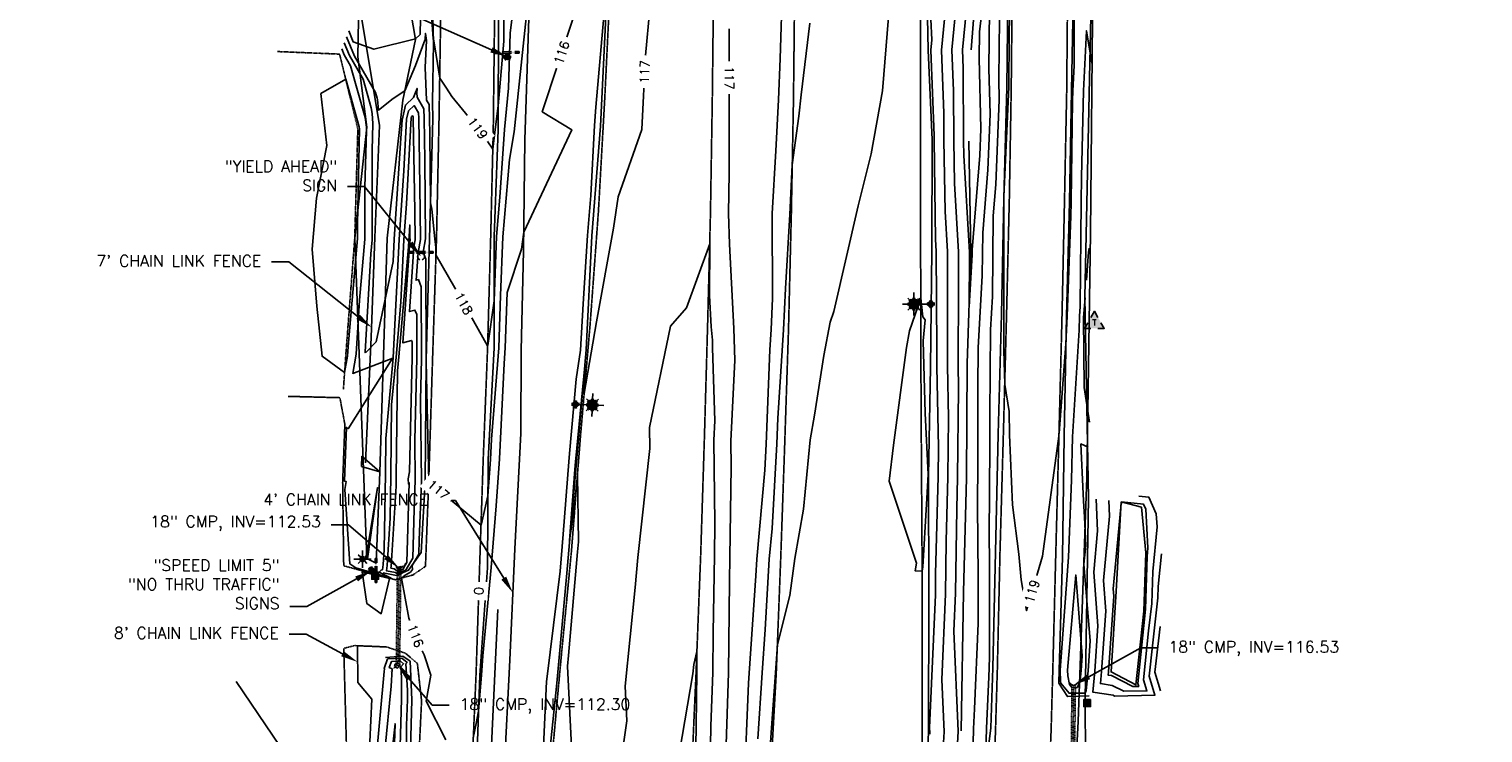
# Model space of a CAD drawing. Header units: feet. Extents: x 351431 to 355879, y 310968 to 329728.
# Tile 62 of 254: x 353296 to 353931, y 317238 to 317545. Entities that reach past the tile are written whole.
import ezdxf
from ezdxf.enums import TextEntityAlignment as Align

# ---------------------------------------------------------------- set-up
doc = ezdxf.new("R2010")
doc.units = ezdxf.units.FT
doc.header["$MEASUREMENT"] = 0
for name, pattern in [('D10', [0.15, 0.1, -0.05]), ('D25', [0.375, 0.25, -0.125]), ('HIDDEN2', [0.1875, 0.125, -0.0625])]:
    doc.linetypes.add(name, pattern=pattern)
for name, color, linetype in [('ELIF', 153, 'LINKFENCE'), ('ELIO-LANDSCAPE', 3, 'Continuous'), ('ELTCH-EG2', 253, 'Continuous'), ('ELTCN-EG2', 251, 'Continuous'), ('ELTT', 3, 'Continuous'), ('ELUDC', 153, 'D10'), ('ELUG', 153, 'EGASRT'), ('ELUTU', 153, 'UT'), ('ELYSP', 1, 'D25'), ('ELYSS', 2, 'Continuous'), ('ELYSU', 2, 'HIDDEN2'), ('ESFLP', 4, 'Continuous'), ('ESFS', 153, 'Continuous'), ('ESIP', 41, 'Continuous'), ('ESMask', 155, 'Continuous'), ('ESUD-CMP', 13, 'D10'), ('ESUT', 2, 'Continuous'), ('ETFS', 6, 'Continuous'), ('ETIF', 4, 'Continuous'), ('ETTC', 252, 'Continuous'), ('ETUD', 4, 'Continuous')]:
    doc.layers.add(name, color=color, linetype=linetype)
doc.styles.add('ANNO-TOPO', font='simplex.shx')
doc.styles.add('L60', font='simplex', dxfattribs={"height": 2.4})
doc.styles.add('L80', font='simplex', dxfattribs={"height": 4})
doc.styles.add('ROMANSM', font='romansm.shx')
doc.linetypes.add('EGASRT', pattern='A,0.15,-0.07,0.15,-0.04,["G",ROMANSM,S=0.08,R=0,X=-0.005,Y=-0.04],-0.12,0.15,-0.07,0.15,-0.04,[")",ROMANSM,S=0.08,R=0,X=-0.09,Y=-0.04],-0.075', length=1.015)
doc.linetypes.add('LINKFENCE', pattern='A,0.25,-0.08,0.25,-0.08,["X",ROMANSM,S=0.08,R=0,X=-0.004,Y=-0.04],-0.12', length=0.78)
doc.linetypes.add('UT', pattern='A,0.25,-0.07,0.07,-0.07,0.07,-0.07,0.25,-0.08,["UT",ROMANSM,S=0.08,R=0,X=-0.04,Y=-0.04],-0.15', length=1.08)

# ---------------------------------------------------------------- blocks, each defined once
blk = doc.blocks.new('ESUTPED')
for points in [[(-0.032, 0.044), (0, 0.1), (0.032, 0.044)], [(-0.032, -0.05), (-0.087, -0.05), (-0.058, -0.001)], [(0.058, -0.001), (0.087, -0.05), (0.032, -0.05)]]:
    blk.add_lwpolyline(points)
at = {"layer": 'ESMask'}
blk.add_solid([(-0.087, -0.05), (0, 0.1), (0.087, -0.05)], dxfattribs=at)
at = {"style": 'L60'}
blk.add_text('T', height=0.0528, dxfattribs=at).set_placement((0, 0), align=Align.MIDDLE)
blk = doc.blocks.new('ESILLITE')
at = {"layer": 'ESMask'}
h = blk.add_hatch(color=256, dxfattribs=at)
edge = h.paths.add_edge_path()
edge.add_arc((0, 0), 0.0225, 0, 360)
for p, q in [((-0.016, 0.016), (-0.037, 0.037)), ((0, 0.075), (0, 0.022)), ((0.016, 0.016), (0.038, 0.038)), ((-0.023, 0), (-0.075, 0)), ((-0.016, -0.016), (-0.037, -0.037)), ((0, -0.023), (0, -0.075)), ((0.016, -0.016), (0.037, -0.037)), ((0.022, 0), (0.075, 0))]:
    blk.add_line(p, q)
for start, end in [(145.5453, 169.4253), (100.655, 124.235), (55.8359, 79.345), (10.5782, 34.5257), (190.7354, 214.1926), (235.503, 259.345), (280.655, 304.414), (325.7245, 349.2682)]:
    blk.add_arc((0, 0), 0.0225, start, end)
blk = doc.blocks.new('ESUFMALUM')
for p, q in [((-0.053, -0.095), (-0.035, -0.112)), ((0, -0.03), (0, -0.098)), ((0.053, -0.095), (0.035, -0.112)), ((-0.1, -0.148), (-0.05, -0.148)), ((-0.035, -0.183), (-0.053, -0.201)), ((0, -0.198), (0, -0.248)), ((0.035, -0.183), (0.053, -0.201)), ((0.05, -0.148), (0.1, -0.148))]:
    blk.add_line(p, q)
for centre, radius, start, end in [((0, 0), 0.0295, 153.6503, 206.3497), ((0, 0), 0.0295, 63.6503, 116.3497), ((0, 0), 0.0295, 333.6503, 26.3497), ((0, -0.148), 0.05, 121.7041, 148.2959), ((0, 0), 0.0295, 243.6503, 296.3497), ((0, -0.148), 0.05, 76.7041, 103.2959), ((0, -0.148), 0.05, 31.7041, 58.2959), ((0, -0.148), 0.05, 166.7041, 193.2959), ((0, -0.148), 0.05, 211.7041, 238.2959), ((0, -0.148), 0.05, 256.7041, 283.2959), ((0, -0.148), 0.05, 301.7041, 328.2959), ((0, -0.148), 0.05, 346.7041, 13.2959)]:
    blk.add_arc(centre, radius, start, end)
at = {"layer": 'ESMask'}
for points, const_width in [([(-0.015, 0, 1), (0.015, 0, 1)], 0.0295), ([(-0.025, -0.148, 1), (0.025, -0.148, 1)], 0.05)]:
    blk.add_lwpolyline(points, format="xyb", close=True, dxfattribs=dict(at, const_width=const_width))
blk = doc.blocks.new('ESIPUBSIGN')
at = {"layer": 'ESMask'}
h = blk.add_hatch(color=256, dxfattribs=at)
edge = h.paths.add_edge_path()
edge.add_arc((0, 0), 0.03, 90, 450)
for p, q in [((-0.03, 0.105), (-0.045, 0.105)), ((-0.045, 0.105), (-0.045, 0.066)), ((-0.045, 0.038), (-0.045, -0.039)), ((-0.03, 0.105), (-0.03, 0.066)), ((-0.03, 0.038), (-0.03, -0.039)), ((-0.045, -0.067), (-0.045, -0.106)), ((-0.03, -0.106), (-0.045, -0.106)), ((-0.03, -0.067), (-0.03, -0.106))]:
    blk.add_line(p, q)
for start, end in [(144.2314, 216.3563), (17.9702, 107.0495), (253.5383, 340.7883)]:
    blk.add_arc((0, 0), 0.03, start, end)
blk.add_solid([(-0.045, -0.106), (-0.03, -0.106), (-0.045, 0.105), (-0.03, 0.105)], dxfattribs=at)
blk = doc.blocks.new('ESIPOST')
blk.add_lwpolyline([(0.03, 0.03), (0.03, -0.03), (-0.03, -0.03), (-0.03, 0.03), (0.03, 0.03)])
at = {"layer": 'ESMask'}
blk.add_solid([(-0.03, -0.03), (-0.03, 0.03), (0.03, -0.03), (0.03, 0.03)], dxfattribs=at)

msp = doc.modelspace()

# ---------------------------------------------------------------- linework, layer by layer
at = {"layer": 'ELIF', "flags": 128}
for points in [[(353538.05, 320226.65), (353540.03, 320178.1), (353542.33, 320123.38), (353544.23, 320073.21), (353547.25, 320018.58), (353549.82, 319963.48), (353553.95, 319909.53), (353556.52, 319858.74), (353557.14, 319826.8), (353562.01, 319755.61), (353563.89, 319732.33), (353567.3, 319679.23), (353569.37, 319641.09), (353572.98, 319597.73), (353574.96, 319571.19), (353579.51, 319518.35), (353581.36, 319457.61), (353587.19, 319398.55), (353591.23, 319343.76), (353595.36, 319291.08), (353601.26, 319233.72), (353604.86, 319181.17), (353610.03, 319123.11), (353613.7, 319085.28), (353618.13, 319031.33), (353621.62, 318974.29), (353626.91, 318925.05), (353631.84, 318873.25), (353637.31, 318815.92), (353641.51, 318761.29), (353646.36, 318709.18), (353649.21, 318669.51), (353652.67, 318622.97), (353658.52, 318559.13), (353662.4, 318509.42), (353663.6, 318472.77), (353667.14, 318417.2), (353673.22, 318318.51), (353677, 318273.67), (353682.02, 318217.76), (353686.18, 318166.98), (353690.76, 318116.54), (353695.12, 318062.12), (353699.55, 318007.62), (353703.66, 317954.97), (353706.67, 317900.72), (353707.23, 317847.4), (353709.21, 317801.58), (353710.66, 317747.1), (353712.1, 317689.53), (353712.26, 317633.66), (353711.35, 317584.97), (353707.64, 317536.34)], [(353450.62, 317582.39), (353440.02, 317572.29), (353440.12, 317557.56), (353449.16, 317503.29), (353447.05, 317454.37), (353445.52, 317410.79), (353443.05, 317355.82)], [(353496.26, 317124.56), (353500.44, 317170.16), (353503.56, 317221), (353506.1, 317269.62), (353508.24, 317318.36), (353510.87, 317368.73), (353511.09, 317404.94), (353512.1, 317448.5), (353512.71, 317497.05), (353514.37, 317550.22)], [(353706.54, 317496.48), (353707.46, 317447.92), (353705.95, 317399.26), (353705.65, 317349.32), (353704.28, 317299.29), (353703.2, 317238.74)], [(353439.5, 317275.85), (353439.65, 317259.84), (353445.75, 317252.6), (353443.56, 317206.02), (353440.72, 317155.9), (353437.61, 317111.99), (353435, 317075.52), (353411.24, 317074.78), (353377.01, 317075.45)]]:
    msp.add_lwpolyline(points, dxfattribs=at)
at = {"layer": 'ELIO-LANDSCAPE', "flags": 128}
msp.add_lwpolyline([(353781.98, 317336.47), (353773.22, 317338.82), (353771, 317299.73), (353768.72, 317264.54), (353779.63, 317258.83), (353783, 317291.08), (353783.92, 317316.52)], close=True, dxfattribs=at)
at = {"layer": 'ELTCH-EG2', "flags": 128}
for points, elevation in [([(353689.52, 317237.27), (353689.55, 317237.92), (353689.46, 317240.01), (353691.99, 317298.14), (353692.12, 317307.31), (353693.17, 317349.91), (353693.33, 317362.63), (353692.57, 317397.9), (353692.61, 317405.42), (353692.41, 317448.41), (353692.12, 317453.39), (353691.47, 317496.96), (353691.46, 317498.83), (353690.03, 317536.18), (353690.46, 317540.72), (353688.29, 317586.06)], 119), ([(353701.28, 317225.35), (353702, 317238.67), (353700.04, 317282.31), (353700.76, 317298.96), (353701.31, 317335.84), (353701.64, 317349.51), (353702.13, 317388.19), (353701.9, 317398.85), (353702.1, 317432.59), (353702.03, 317448.09), (353700.34, 317477.93), (353700.06, 317496.69), (353699.93, 317518.47), (353699.25, 317536.26), (353703.13, 317577.11)], 117), ([(353715.47, 317580.33), (353711.28, 317544.14), (353711.14, 317532.66), (353711.87, 317501.75), (353711.39, 317490.14), (353708.05, 317448.87), (353708.03, 317446.75), (353706.72, 317424.06), (353706.85, 317446.18), (353706.84, 317447.94), (353704.45, 317490.21), (353704.35, 317496.55), (353704.17, 317528.29), (353703.86, 317536.31), (353706.71, 317566.3)], 116), ([(353724.64, 317570.93), (353724.3, 317542.13), (353724.07, 317519.99), (353721.94, 317472.19), (353721.92, 317471.29), (353721.93, 317436.88), (353721.97, 317420.95), (353721.97, 317405.14), (353722.28, 317390.12), (353724.27, 317378.36), (353724.36, 317368.1), (353725.66, 317337.48), (353728.44, 317315.94), (353729.54, 317304.8), (353731.77, 317291.3), (353738.77, 317315.05), (353745.86, 317367.52), (353745.95, 317367.99), (353745.99, 317368.2), (353746.04, 317368.87), (353749.01, 317407.83), (353749.57, 317419.95), (353751.21, 317463.63), (353751.27, 317469.93), (353751.93, 317514.21), (353752.02, 317518.4), (353752.58, 317529.51), (353752.49, 317572.69)], 119), ([(353625.25, 317565.05), (353624.23, 317532.6), (353623.49, 317514.49), (353622.29, 317492.13), (353620.66, 317464.79), (353620.84, 317427.74), (353620.19, 317414.2), (353619.61, 317405.29), (353618.06, 317363.97), (353617.43, 317352.66), (353613.97, 317313.83), (353613.53, 317306.56), (353610.68, 317263.97), (353610.38, 317259.57), (353608.44, 317213.8)], 117), ([(353720.14, 317563.16), (353719.68, 317523.67), (353719.89, 317514.54), (353718.4, 317477.56), (353717.28, 317463.84), (353716.97, 317428.59), (353716.13, 317413.99), (353715.79, 317376.7), (353715.82, 317363.48), (353715.51, 317324.04), (353715.58, 317313.12), (353715.66, 317270.8), (353715.28, 317262.22), (353714.35, 317239.97), (353713.87, 317224.06)], 118), ([(353695.4, 317231.31), (353695.78, 317238.29), (353694.75, 317261.16), (353696.37, 317298.55), (353696.72, 317321.58), (353697.41, 317349.71), (353697.73, 317375.41), (353697.23, 317398.38), (353697.36, 317419), (353697.22, 317448.25), (353696.23, 317465.66), (353695.76, 317496.82), (353695.7, 317508.65), (353694.64, 317536.22), (353696.8, 317558.92)], 118), ([(353433.67, 317539.36), (353435.97, 317533.83), (353441.99, 317523.52), (353445.54, 317510.99), (353445.9, 317508.47), (353446.3, 317504.16), (353445.95, 317492.41), (353445.91, 317453.24), (353445.39, 317447.23), (353442.84, 317404.31), (353442.8, 317404.07), (353443.32, 317404.27), (353447.67, 317408.78), (353455.05, 317443.88), (353455.52, 317453.59), (353458.53, 317497.8), (353458.98, 317505.55), (353460.5, 317512.22), (353464, 317515.56), (353464.87, 317517.66), (353465.53, 317519.47), (353465.45, 317517.53), (353465.53, 317515.6), (353468.54, 317510.61), (353468.65, 317506.29), (353469, 317488.21), (353469.28, 317453.72), (353468.21, 317447.91), (353469.45, 317444.81), (353469.55, 317400.82), (353469.55, 317400.73), (353469.55, 317400.16), (353470.23, 317367.4), (353470.64, 317347.67), (353470.8, 317347.43), (353493.49, 317328.68), (353494.73, 317333.69), (353496.51, 317341.51), (353497.66, 317357.35), (353498.07, 317366.21), (353501.21, 317406.15), (353502.06, 317428.99), (353503.08, 317454.55), (353505.95, 317488.37), (353507.94, 317500.45), (353511.37, 317532.39), (353513.25, 317550.31)], 117), ([(353434.7, 317541.96), (353438.22, 317533.5), (353447.44, 317517.71), (353448.16, 317515.17), (353448.23, 317514.66), (353448.67, 317510.04), (353455.07, 317515.1), (353460.26, 317518.47), (353464.87, 317529.53), (353468.91, 317540.59), (353469.1, 317540.78), (353469.11, 317540.93), (353469.21, 317543.5), (353469.63, 317540.45), (353469.1, 317528.59), (353469.73, 317514.32), (353470.89, 317512.41), (353471.05, 317506.13), (353471.17, 317499.47), (353471.42, 317469.45), (353472.01, 317466.66), (353473.31, 317453.82), (353473.72, 317449.96), (353473.82, 317446.72), (353484.8, 317427.49), (353496.38, 317406.93), (353496.42, 317407.2), (353499.17, 317426.59), (353500.29, 317454.72), (353501.75, 317472), (353503.77, 317501.56), (353505.5, 317519.56), (353506.28, 317543.55), (353507.04, 317550.77)], 118), ([(353435.73, 317544.56), (353437.71, 317539.81), (353446.69, 317536.61), (353464.87, 317541.07), (353466.87, 317543.02), (353466.96, 317544.74), (353467.24, 317551.85)], 119), ([(353471.51, 317555.77), (353472.65, 317541.07), (353472.83, 317540.3), (353473.97, 317534.05), (353475.44, 317523.89), (353478.38, 317519.54), (353480.7, 317515.97), (353491.4, 317502.94), (353496.21, 317496.51), (353498.64, 317492.9), (353499.61, 317501.53), (353500.97, 317511.82), (353503.43, 317540.06), (353503.44, 317550.45)], 119), ([(353490.13, 317235.71), (353491.32, 317241.92), (353492.39, 317247.31), (353493.66, 317263.05), (353494.22, 317271.48), (353497.89, 317310.1), (353500.11, 317337.06), (353501.61, 317357.6), (353503.54, 317399.24), (353504.08, 317406.17), (353504.99, 317430.29), (353511.25, 317449.24), (353512.2, 317456.59), (353533.23, 317501.34), (353520.28, 317509.29), (353533.88, 317550.64)], 116), ([(353547.19, 317551), (353543.67, 317511.3), (353543.09, 317503.31), (353541.51, 317472.64), (353540, 317455.27), (353538.11, 317425.39), (353536.91, 317405.09), (353535.1, 317392.37), (353532.08, 317360.02), (353532.21, 317359.99), (353531.86, 317356.3), (353529.34, 317324.65), (353528.11, 317308.54), (353522.26, 317261.29), (353522.17, 317260.3), (353520.26, 317219.35)], 116), ([(353567.21, 317554.23), (353565.29, 317533.89), (353563.8, 317501.55), (353553.48, 317472.1), (353551.38, 317458.36), (353544, 317417.52), (353538.55, 317386.1), (353538.74, 317394.39), (353538.85, 317398.31), (353534.81, 317356.37), (353534.54, 317352.98), (353532.17, 317321.97), (353533.98, 317335.04), (353535.61, 317350.49), (353536.12, 317321.35), (353535.64, 317317.01), (353531.75, 317271.7), (353531.28, 317267.09), (353533.35, 317225.92)], 117), ([(353671.54, 317550.67), (353668.95, 317518.42), (353663.91, 317490.92), (353658.27, 317468.21), (353647.65, 317421.95), (353646.06, 317417.28), (353643.21, 317402.71), (353639.12, 317376.7), (353637.32, 317365.95), (353634.39, 317335.59), (353630.62, 317314.13), (353628.36, 317297.97), (353622.96, 317276.46), (353622.1, 317264.1), (353620.57, 317242.13), (353618.5, 317212.77)], 119), ([(353715.71, 317553.65), (353715.41, 317528.16), (353715.88, 317508.15), (353714.9, 317483.85), (353712.67, 317456.36), (353712.5, 317437.67), (353710.68, 317406.1), (353710.52, 317388.79), (353710.59, 317356.2), (353710.44, 317337.04), (353710.64, 317306.39), (353710.68, 317285.72), (353709.03, 317248.43), (353708.66, 317239.62), (353708.48, 317233.33)], 117), ([(353600.56, 317232.86), (353601.68, 317264.05), (353602.06, 317304.23), (353602.24, 317314.68), (353602.77, 317354.13), (353602.63, 317365.39), (353604.43, 317400.68), (353603.99, 317414.54), (353602.08, 317451.35), (353601.68, 317464.87), (353601.91, 317482.64), (353601.97, 317515.19), (353601.93, 317545.49)], 117), ([(353637.13, 317547.91), (353633.37, 317516.64), (353632.38, 317507.32), (353629.47, 317486.13), (353628.36, 317464.41), (353626.53, 317432.01), (353625.67, 317413.96), (353623.15, 317375.36), (353622.73, 317364.2), (353620.65, 317327.18), (353619.45, 317313.73), (353617.58, 317283), (353616.32, 317264.07), (353614.36, 317235.24)], 118), ([(353758.78, 317362.73), (353755.59, 317364.13), (353756.62, 317342.33), (353756.76, 317339.34), (353757.1, 317332.17), (353757.69, 317319.79), (353756.91, 317311.61), (353759.6, 317278.07), (353758.69, 317264.98), (353757.84, 317256.44), (353757.39, 317255.3), (353750.43, 317255.17), (353746.82, 317259.54), (353746.65, 317260.3), (353746.49, 317265.27), (353747, 317271.13), (353750.1, 317314.63), (353751.4, 317348.29), (353751.93, 317367.21), (353754.74, 317413.78), (353755.02, 317419.97), (353755.18, 317424.23), (353755.62, 317469.87), (353755.78, 317480.66), (353756.67, 317518.38), (353757.99, 317544.65), (353760.3, 317530.45)], 118), ([(353432.64, 317536.76), (353433.71, 317534.17), (353436.54, 317529.33), (353442.91, 317506.81), (353443.52, 317502.56), (353443.49, 317500.9), (353442.75, 317476.3), (353442.73, 317453.58), (353440.42, 317426.98), (353439.02, 317403.41), (353437.46, 317394.92), (353454.99, 317401.64), (353453.98, 317400.14), (353435.43, 317370.77), (353434.7, 317371.42), (353433.83, 317347.9), (353434.59, 317347.67), (353434.02, 317344.16), (353436.25, 317311.74), (353438.86, 317309.97), (353454.24, 317305.48), (353449.03, 317308.16), (353449.86, 317309.03), (353450.45, 317309.18), (353450.81, 317311.48), (353451.2, 317317.89), (353451.71, 317351.14), (353451.89, 317366.51), (353455.16, 317401.75), (353455.18, 317401.9), (353457.67, 317453.43), (353459.71, 317483.45), (353461.01, 317506.05), (353461.84, 317509.67), (353464.27, 317512), (353466.2, 317508.8), (353466.26, 317506.46), (353466.82, 317476.94), (353467.01, 317453.52), (353465.97, 317447.84), (353465.12, 317435.64), (353466.15, 317435.93), (353467.42, 317432.76), (353467.49, 317401.19), (353467.08, 317383.23), (353467.45, 317347.7), (353466.53, 317322.07), (353466.34, 317315.95), (353463.35, 317311.04), (353463.56, 317309.33), (353462.64, 317308.04), (353460.36, 317306.73), (353458.73, 317305.5), (353461.91, 317288.01), (353465.94, 317277.48), (353468.7, 317272.03), (353471.58, 317263.08), (353469.56, 317251.79), (353478.16, 317234.8)], 116), ([(353462.47, 317454.41), (353462.48, 317453.11), (353462.42, 317452.8), (353459.34, 317408.28), (353463.09, 317409.35), (353463.37, 317408.67), (353463.38, 317401.94), (353462.21, 317351.87), (353461.68, 317348.89), (353461.8, 317346.58), (353462.08, 317347.21), (353461.04, 317312.37), (353459.86, 317310.43), (353459.55, 317309.45), (353457.22, 317308.38), (353455.52, 317309.57), (353454.14, 317309.85), (353454.27, 317310.68), (353456.39, 317345.63), (353456.45, 317349.73), (353456.99, 317396), (353457.57, 317402.26), (353461.82, 317450.26), (353461.96, 317453.11), (353462.07, 317454.77), (353462.37, 317459.83), (353462.47, 317454.41)], 114), ([(353593.47, 317215.34), (353593.94, 317240.85), (353594.78, 317264.23), (353594.94, 317281.71), (353595.52, 317315.37), (353595.71, 317329.54), (353595.25, 317365.81), (353595.67, 317374.16), (353594.68, 317406.09), (353594.6, 317409.42), (353594.05, 317415.26), (353593.3, 317428.97), (353593.39, 317451.53), (353583.29, 317423.54), (353576.25, 317415.61), (353567.15, 317371.3), (353567.31, 317362.2), (353562.04, 317314.5), (353560.91, 317301.33), (353556.52, 317258.28), (353557.27, 317243.17), (353551.74, 317205.11)], 118), ([(353759.16, 317449.7), (353758.86, 317447.95), (353758.58, 317444.2), (353757.95, 317435.73)], 118), ([(353757.37, 317428.02), (353756.73, 317419.43), (353756.98, 317388.86), (353759.32, 317373.67)], 118), ([(353441.33, 317354.34), (353449.22, 317351.93), (353441.49, 317358.72), (353441.33, 317354.34)], 117), ([(353443.41, 317313.95), (353443.66, 317313.78), (353443.81, 317313.89), (353443.83, 317313.91), (353448.32, 317345.09), (353443.36, 317314.68), (353443.41, 317313.95)], 117), ([(353762.22, 317340.02), (353762.88, 317326.14), (353761.16, 317308.03), (353763.03, 317284.59), (353761.67, 317264.85), (353760.76, 317255.71), (353769.7, 317254.29), (353770.29, 317253.99), (353787.94, 317254.31), (353785.42, 317262.72), (353786.78, 317275.92), (353789.23, 317296.92), (353789.37, 317301.9), (353790.74, 317316.06)], 119), ([(353783.52, 317289.02), (353783.85, 317291.87), (353784.5, 317314.97), (353784.86, 317318.71), (353783.89, 317335.6), (353782.95, 317337.74), (353773.35, 317338.79), (353773.49, 317338.27), (353773.18, 317338.1), (353769.65, 317300.87), (353769.9, 317297.64), (353767.62, 317264.59), (353767.47, 317263.16), (353768.88, 317262.93), (353778.26, 317258.12), (353780.84, 317258.17), (353780.47, 317259.4), (353783.52, 317289.02)], 121), ([(353441.64, 317308.31), (353443.63, 317294.4), (353449.92, 317289.91), (353453.55, 317305.27), (353441.64, 317308.31)], 116), ([(353458.31, 317309.72), (353457.57, 317309.38), (353456.46, 317310.16), (353458.59, 317310.62), (353458.31, 317309.72)], 113), ([(353754.03, 317257.67), (353751.79, 317257.63), (353750.63, 317259.03), (353749.8, 317262.81), (353749.72, 317265.25), (353753.33, 317306.93), (353756.16, 317271.54), (353755.72, 317265.11), (353755.3, 317260.91), (353754.03, 317257.67)], 117), ([(353790.35, 317256.19), (353787.9, 317264.38), (353788.41, 317269.38), (353790.15, 317284.29)], 118), ([(353587.08, 317215.85), (353587.42, 317240.63), (353587.76, 317264.59), (353587.81, 317273.47), (353586.53, 317267.73), (353586.04, 317263.63), (353580.15, 317229.43)], 119), ([(353451.5, 317229.97), (353454.17, 317258.29), (353454.62, 317265.86), (353453.37, 317266.43), (353454.36, 317269.05), (353458.25, 317269.23), (353459.7, 317268.1), (353458.51, 317266.74), (353458.82, 317261.92), (353458.81, 317252.65), (353457.97, 317226.82)], 114), ([(353455.63, 317266.84), (353456.03, 317267.92), (353457.63, 317267.99), (353458.23, 317267.52), (353457.06, 317266.19), (353455.63, 317266.84)], 113), ([(353758.36, 317251.1), (353757.72, 317251.09), (353757.32, 317250.13), (353758.29, 317249.39)], 119), ([(353451.92, 317205.38), (353455.92, 317241.87), (353454.97, 317212.51)], 113)]:
    msp.add_lwpolyline(points, dxfattribs=dict(at, elevation=elevation))
at = {"layer": 'ELTCN-EG2', "flags": 128}
for points, elevation in [([(353423.56, 317517.24), (353434.38, 317523.49), (353440.29, 317502.63), (353440.41, 317501.82), (353439.75, 317467), (353439.55, 317460.2), (353439.54, 317453.92), (353435.45, 317406.72), (353435.2, 317402.5), (353433.88, 317395.34), (353424.05, 317402.44), (353421.74, 317424.35), (353419.72, 317449.25), (353421.67, 317471.5), (353426.12, 317494.6), (353423.56, 317517.24)], 115), ([(353463.17, 317507.13), (353463.56, 317507.5), (353463.86, 317506.99), (353463.87, 317506.62), (353464.64, 317465.67), (353464.74, 317453.32), (353464.19, 317450.32), (353462.23, 317421.96), (353464.62, 317422.64), (353465.39, 317420.72), (353465.44, 317401.57), (353464.6, 317365.73), (353464.79, 317348.27), (353464.33, 317335.67), (353463.69, 317314.16), (353460.92, 317309.62), (353460.78, 317309.17), (353456.87, 317307.37), (353456.12, 317307.9), (353452.17, 317308.71), (353452.54, 317311.08), (353453.79, 317331.76), (353454.08, 317350.44), (353454.44, 317381.26), (353456.37, 317402.01), (353458.5, 317426.08), (353459.82, 317453.27), (353460.89, 317469.11), (353463.04, 317506.56), (353463.17, 317507.13)], 115), ([(353685.58, 317427.75), (353680.74, 317413.54), (353679.33, 317406.33), (353673.71, 317363.65), (353671.84, 317347.87), (353683.78, 317312.03), (353683.1, 317308.73), (353686.2, 317308.48), (353686.5, 317310.39), (353688.1, 317337.79), (353688.83, 317350.79), (353687.59, 317377.54), (353686.65, 317409.22), (353687.51, 317418.31), (353686.52, 317419.73), (353685.58, 317427.75)], 120), ([(353767.74, 317339.42), (353768.07, 317332.5), (353765.4, 317304.45), (353766.47, 317291.11), (353764.64, 317264.72), (353764.11, 317259.43), (353769.29, 317258.61), (353774.28, 317256.06), (353784.39, 317256.24), (353782.95, 317261.06), (353785.15, 317282.47), (353786.54, 317294.4), (353786.94, 317308.43), (353788.82, 317327.97), (353788.5, 317333.53), (353785.3, 317340.82), (353780.94, 317341.29)], 120), ([(353447.5, 317224.93), (353451.25, 317264.72), (353451.32, 317265.93), (353451.12, 317266.02), (353452.68, 317270.18), (353458.87, 317270.47), (353461.18, 317268.67), (353460.61, 317268.03), (353461.34, 317256.51), (353461.34, 317252.45), (353460.97, 317241.13), (353460.76, 317204.17)], 115), ([(353386.53, 317260.29), (353405.72, 317231.95), (353402.42, 317203.05), (353383.35, 317158.66)], 115)]:
    msp.add_lwpolyline(points, dxfattribs=dict(at, elevation=elevation))
at = {"layer": 'ELTT', "flags": 128}
for points in [[(353468.26, 317569.53), (353448.05, 317576.49), (353440.02, 317572.29), (353440.12, 317557.56), (353439.65, 317533.29), (353443.68, 317502.59), (353438.33, 317454.05), (353443.57, 317314)], [(353468.26, 317569.53), (353461.93, 317557.87), (353464.88, 317540.88), (353459.4, 317514.32), (353452.53, 317453.98), (353449.35, 317351.85), (353447.74, 317312.1), (353443.57, 317314)], [(353511.09, 317404.94), (353512.1, 317448.5), (353512.71, 317497.05), (353514.37, 317550.22)]]:
    msp.add_lwpolyline(points, dxfattribs=at)
at = {"layer": 'ELUDC', "flags": 128}
for points in [[(353457.73, 317309.85), (353457.2, 317267.12)], [(353752.43, 317258.79), (353751.96, 317218.92)]]:
    msp.add_lwpolyline(points, dxfattribs=at)
at = {"layer": 'ELUG', "flags": 128}
msp.add_lwpolyline([(353733.29, 316958.43), (353735.25, 316973.07), (353743.02, 317007.59), (353747.46, 317085.67), (353751.75, 317192.88), (353754.42, 317242.82), (353758.13, 317349.46), (353759.73, 317456.21), (353760.76, 317565), (353754.73, 317608.02), (353758.45, 317705.11), (353759.26, 317740.74), (353757.33, 317769.49), (353757.79, 317858.27), (353752.58, 317970.39), (353746.7, 318064.55), (353742.2, 318197.42), (353737.84, 318241.11), (353728.45, 318331.65), (353717.33, 318438.22), (353714.02, 318472.68), (353715.44, 318494.56)], dxfattribs=at)
at = {"layer": 'ELUTU', "flags": 128}
for points in [[(353741.14, 317031.04), (353744.08, 317071.34), (353757.58, 317226.56), (353757.37, 317252.72), (353758.82, 317340.39), (353757.3, 317428.22), (353761.1, 317605.84), (353763.86, 317700.86), (353767.73, 317733.48), (353764.01, 317772.98), (353761.59, 317847.27), (353762.11, 317894), (353758.43, 317994.43), (353751.12, 318159.17), (353746.98, 318202.67), (353745.72, 318239.26), (353737.63, 318311.55), (353734.24, 318345.49), (353727.45, 318437.7), (353725.72, 318461.5), (353704.3, 318758.54), (353701.17, 318771.38), (353699.37, 318792.52), (353697.55, 318820.41), (353677.5, 318988.01), (353673.47, 319014.65), (353669.54, 319037.98), (353678.69, 319070.55)], [(353434.86, 316415.39), (353448.06, 316543.38), (353459.09, 316663.23), (353467.62, 316766.97), (353472.29, 316801.99), (353484.5, 316878.09), (353499.05, 316944.19), (353510.84, 316994.24), (353517.91, 317024.02), (353515.35, 317039.27), (353496.29, 317087.86), (353490.26, 317093.94), (353495.38, 317173.14), (353500.82, 317291.85)]]:
    msp.add_lwpolyline(points, dxfattribs=at)
at = {"layer": 'ELYSP', "flags": 128}
for points in [[(353419.97, 320230.49), (353422.19, 320179.88), (353424.5, 320129.05), (353426.92, 320079.71), (353429.71, 320028.31), (353432.23, 319979.89), (353434.8, 319928.62), (353437.54, 319879.64), (353440.38, 319830.09), (353443.44, 319779.85), (353446.38, 319730.26), (353449.7, 319680.31), (353452.8, 319630.71), (353456.41, 319580.31), (353459.86, 319530.66), (353463.51, 319480.58), (353467.37, 319430.78), (353471.27, 319381.02), (353475.22, 319331.11), (353479.29, 319281.29), (353483.61, 319230.95), (353487.72, 319181.28), (353491.99, 319131.73), (353493.47, 319114.97), (353497.85, 319064.83), (353502.47, 319015.35), (353506.66, 318965.52), (353511.05, 318915.96), (353515.44, 318865.23), (353519.53, 318816.52), (353523.85, 318765.66), (353528.33, 318715.56), (353532.53, 318666.62), (353536.45, 318619.34), (353540.91, 318567.05), (353545.19, 318517.12), (353549.33, 318467.12), (353553.29, 318417.9), (353557.45, 318367.73), (353561.46, 318319.15), (353565.79, 318264.65), (353569.66, 318212.81), (353573.16, 318163.17), (353577.07, 318113.28), (353580.48, 318064.77), (353583.75, 318013.32), (353586.53, 317964.4), (353589.24, 317913.84), (353591.55, 317864.39), (353593.28, 317814.26), (353594.71, 317764.05), (353595.48, 317714.52), (353595.88, 317665.34), (353595.61, 317614.57), (353595.11, 317565.02), (353594.54, 317514.86), (353593.73, 317464.66), (353592.47, 317415.42), (353591.06, 317366.01), (353589.46, 317315.48), (353587.46, 317264.63), (353585.3, 317215.87), (353582.77, 317166.1), (353579.82, 317116.2), (353576.6, 317064.78), (353573.17, 317016.57), (353571.39, 316992.63), (353567.24, 316939.29), (353563.41, 316891.32), (353559.08, 316841.37), (353554.82, 316791.72), (353551.19, 316741.28), (353548.88, 316711.62)], [(353454.98, 320231.17), (353457.46, 320179.48), (353459.6, 320131.2), (353462.02, 320081.93), (353464.7, 320031.64), (353467.36, 319981.73), (353470.04, 319931.77), (353472.74, 319881.98), (353475.48, 319831.88), (353478.09, 319782.45), (353481.08, 319732.51), (353484.3, 319682.65), (353487.46, 319633.09), (353490.98, 319583.01), (353494.56, 319532.97), (353498.36, 319483.27), (353502.37, 319433.27), (353506.75, 319384.05), (353510.79, 319333.51), (353514.9, 319284.24), (353518.97, 319234.18), (353522.99, 319184.4), (353527.24, 319134.65), (353528.6, 319118.74), (353533.03, 319068.19), (353537.29, 319018.97), (353541.52, 318968.66), (353545.9, 318919.14), (353550.16, 318869.41), (353554.5, 318819.59), (353558.65, 318769.85), (353562.82, 318719.76), (353566.98, 318670.57), (353571.43, 318619.61), (353575.91, 318569.57), (353580.27, 318520.11), (353584.57, 318469.01), (353588.88, 318420.66), (353593.34, 318368.6), (353597.44, 318321.17), (353602.53, 318266.14), (353606.95, 318214), (353610.84, 318165.65), (353614.18, 318115.27), (353617.48, 318065.6), (353620.38, 318014.8), (353623.35, 317965.63), (353625.85, 317913.96), (353627.97, 317865.26), (353629.54, 317813.92), (353630.41, 317765.22), (353630.66, 317713.54), (353630.84, 317664.99), (353630.56, 317613.46), (353630.55, 317564.85), (353630, 317514.46), (353629.06, 317464.33), (353627.82, 317413.79), (353626.18, 317364.26), (353624.41, 317313.57), (353622.48, 317264.09), (353619.63, 317212.57), (353616.94, 317164.02), (353613.82, 317114.25), (353610.58, 317063.91), (353607.4, 317013.54), (353605.72, 316988.68), (353602.19, 316938.36), (353598.23, 316887.81), (353594.76, 316838.4), (353590.67, 316787.16), (353586.84, 316738.76), (353584.18, 316708.47)], [(353550.59, 320228.69), (353552.73, 320181.56), (353555.1, 320128.42), (353557.57, 320080.42), (353560.13, 320029.3), (353562.63, 319976.66), (353565.17, 319924.78), (353567.54, 319875.46), (353570.53, 319818.84), (353573.75, 319767.97), (353576.41, 319723.22), (353579.78, 319674.29), (353582.99, 319626.37), (353586.63, 319574.23), (353590.54, 319524.09), (353594.6, 319470.85), (353598.84, 319418.8), (353603.08, 319369.56), (353607.17, 319319.18), (353611.54, 319268.93), (353615.8, 319219.32), (353619.46, 319174.59), (353624.13, 319119.39), (353630.59, 319045.79), (353634.54, 318999.23), (353638.74, 318950.66), (353643.08, 318900.57), (353647.53, 318851.06), (353651.4, 318803.54), (353655.39, 318754.69), (353659.82, 318705.06), (353664.24, 318654.24), (353668.84, 318599.52), (353673.22, 318549.47), (353677.25, 318502.82), (353679.32, 318477.55), (353683.63, 318427.3), (353687.46, 318383.12), (353691.77, 318331.95), (353695.96, 318282.64), (353699.99, 318234.21), (353703.48, 318186.8), (353706.63, 318137.72), (353710.13, 318083.91), (353713.31, 318031.4), (353716.29, 317978.08), (353718.95, 317928.53), (353720.86, 317876.08), (353722.72, 317827.15), (353724.18, 317775.54), (353725.03, 317730.55), (353725.4, 317677.15), (353725.83, 317624.49), (353725.64, 317570.85), (353725.14, 317520.11), (353724.3, 317471.03), (353723.1, 317421.11), (353721.69, 317368.11), (353720.23, 317316.97), (353719.08, 317266.15), (353718.29, 317239.83), (353717.74, 317223.45), (353715.58, 317178.68), (353713.21, 317133.13), (353710.14, 317088.18), (353706.61, 317040.65), (353702.66, 316995.47), (353700.11, 316972.43), (353697.63, 316969.83), (353692.84, 316972.56), (353691.89, 316981.43), (353690.3, 317008.03), (353688.41, 317059.29), (353687.08, 317109.92), (353686.1, 317160.49), (353686.08, 317210.45), (353686.25, 317261.96), (353686.2, 317311.87), (353685.87, 317362.48), (353685.59, 317413.02), (353685.55, 317463.52), (353685.53, 317513.75), (353685.52, 317564.84), (353685.08, 317615.26), (353684.49, 317665.67), (353683.35, 317716.09), (353681.92, 317766.41), (353680.44, 317816.78), (353678.41, 317867.23), (353675.52, 317917.56), (353671.9, 317967.31), (353669.03, 318018.16), (353664.73, 318068.77), (353658.21, 318118.82), (353653.04, 318169.31), (353647.64, 318219.12), (353642.36, 318269.12), (353637.06, 318325.02), (353632.11, 318374.34), (353627.14, 318424.33), (353623.15, 318474.22), (353617.92, 318523.91), (353613.47, 318573.63), (353608.95, 318623.5), (353606.74, 318673.52), (353601.26, 318722.93), (353596.71, 318772.94), (353592.45, 318822.53), (353588.09, 318872.34), (353583.94, 318922.49), (353579.91, 318972.04), (353575.51, 319021.96), (353571.31, 319071.79), (353567.11, 319121.61), (353562.91, 319171.59), (353561.53, 319187.86), (353556.85, 319237.19), (353552.72, 319287.01), (353548.45, 319336.8), (353544.17, 319386.54), (353540.25, 319436.34), (353536.48, 319485.97), (353532.43, 319535.5), (353528.82, 319585.26), (353524.93, 319635.14), (353521.47, 319684.88), (353518.46, 319734.54), (353515.72, 319784.76), (353512.88, 319834.48), (353510.17, 319883.98), (353507.49, 319933.9), (353504.78, 319984.16), (353502.17, 320033.47), (353499.6, 320083.23), (353498.06, 320115.16), (353499.04, 320120.06), (353498.73, 320133.37), (353498.21, 320182.61), (353499.05, 320232.73)], [(353378.64, 320228.17), (353380.99, 320177.68), (353383.06, 320148.88), (353383.94, 320144.7), (353385.61, 320140.46), (353386.09, 320128.16), (353388.57, 320078.03), (353391.47, 320028.01), (353394.12, 319978.45), (353399.52, 319877.95), (353402.64, 319827.79), (353405.49, 319777.76), (353408.45, 319728.06), (353411.82, 319677.73), (353415, 319627.95), (353418.36, 319578.01), (353422.11, 319527.92), (353425.76, 319477.73), (353429.65, 319427.95), (353433.71, 319377.95), (353437.49, 319327.75), (353441.39, 319277.45), (353445.85, 319227.94), (353449.87, 319177.64), (353454.19, 319127.59), (353460.05, 319061.85), (353464.66, 319012.05), (353468.88, 318962.53), (353473.33, 318912.88), (353477.42, 318862.86), (353481.67, 318812.82), (353485.84, 318763.37), (353490.46, 318713.15), (353494.19, 318662.85), (353499.43, 318613.71), (353503.99, 318564.23), (353507.36, 318513.93), (353511.16, 318464.16), (353515.35, 318413.93), (353519.26, 318364.59), (353522.77, 318314.64), (353527.27, 318264.83), (353531.55, 318209.22), (353535.3, 318159.58), (353538.85, 318110.5), (353542.63, 318061.1), (353545.44, 318010.9), (353548.35, 317962.15), (353550.97, 317912.71), (353553.34, 317862.42), (353554.95, 317813.47), (353556.11, 317763.52), (353556.96, 317713.94), (353554.27, 317664.48), (353552.98, 317614.47), (353549.96, 317564.69), (353547.59, 317515.72), (353544.8, 317465.91), (353541.17, 317416.48), (353536.92, 317367.11), (353533, 317317.27), (353528.26, 317268.15), (353523.78, 317219.03), (353517.73, 317169.49), (353509.26, 317120.41), (353499.11, 317071.62), (353491.02, 317035.86), (353487.7, 317026.13), (353485.62, 317023.45), (353481.35, 317022.59), (353478.27, 317025.14), (353480.93, 317071.61), (353483.88, 317118.16), (353486.75, 317167.75), (353489.19, 317213.76), (353491.32, 317263.15), (353492.87, 317310.09), (353494.46, 317357.6), (353496.36, 317406.01), (353497.73, 317454.88), (353498.85, 317501.61), (353499.41, 317550.09)], [(353416.69, 317727.28), (353424.37, 317728.36), (353425.37, 317746.7), (353429.35, 317758.88), (353437.04, 317765.9), (353448.11, 317767.93), (353457.97, 317766.34), (353466.88, 317763.1), (353475.33, 317756.14), (353476.1, 317708.48), (353476.1, 317661.6), (353476.12, 317615.72), (353476.14, 317609.38), (353474.06, 317608.68), (353473.88, 317574.14), (353476.02, 317559.73), (353475.15, 317505.86), (353474.05, 317453.81), (353472.32, 317401.05), (353470.63, 317347.35), (353469.23, 317310.64), (353463.71, 317306.86), (353456.07, 317304.77), (353433.51, 317310.89), (353433.05, 317347.23), (353434.01, 317372.71), (353431.84, 317384.34), (353409.29, 317384.91)], [(353296.05, 316918.03), (353331.45, 316918.09), (353377.91, 316918.07), (353404.74, 316918.07), (353414.37, 316918.3), (353417.68, 316919.42), (353427.72, 316921.47), (353436.9, 316928.01), (353442.82, 316935.6), (353447.5, 316943.9), (353448.82, 316960.34), (353452.61, 317010.46), (353456.32, 317058.88), (353459.59, 317107.64), (353462.8, 317155.74), (353465.19, 317203.98), (353467.53, 317251.86), (353465.7, 317268.21), (353460.44, 317272.71), (353452.27, 317275.42), (353438.18, 317276.01), (353433.53, 317274.8), (353435.42, 317206.81), (353433.94, 317117.17)]]:
    msp.add_lwpolyline(points, dxfattribs=at)
msp.add_lwpolyline([(353931.2, 317707.58), (353871.42, 317706.28), (353819.02, 317705.59), (353771.14, 317705.78), (353763.13, 317701.05), (353754.41, 317691.73), (353749.69, 317682.34), (353750, 317631.92), (353749.86, 317572.79), (353749.37, 317518.38), (353748.4, 317470.19), (353747.31, 317419.71), (353745.98, 317367.98), (353744.56, 317314.71), (353743.3, 317265.51), (353742.55, 317238.62), (353741.84, 317221.73), (353739.05, 317176.36), (353736.17, 317132.17), (353732.62, 317086.5), (353729.07, 317040.14), (353727.48, 317014.91, 0.230589), (353748.92, 316994.72), (353763.01, 316993.85), (353790.22, 316994.12), (353790.22, 316994.22), (353837.21, 316994.47)], format="xyb", dxfattribs=at)
at = {"layer": 'ELYSS', "flags": 128}
for points in [[(353688.2, 317224.62), (353688.93, 317237.88), (353689.08, 317297.86), (353689.01, 317350.1), (353689.89, 317397.63), (353690.48, 317448.47), (353690.66, 317496.99), (353688.88, 317536.17), (353687.78, 317586.07)], [(353756.08, 317584.7), (353752.44, 317572.69), (353751.44, 317518.41), (353750.57, 317469.94), (353749.25, 317419.95), (353748.22, 317367.51), (353747.58, 317314.69), (353746.13, 317265.27), (353745.86, 317259.66), (353749.65, 317253.76), (353759.23, 317254.01)], [(353723.79, 317570.99), (353723.26, 317519.9), (353721.88, 317471.3), (353720.82, 317420.78), (353719.39, 317368.45), (353718.31, 317316.84), (353717.15, 317266.34), (353716.22, 317240.08), (353714.25, 317223.41)], [(353464.77, 317557.36), (353469.74, 317559.02), (353472.34, 317556.36), (353472.68, 317539.4), (353472.34, 317513.53), (353472.44, 317506.03), (353470.98, 317453.87), (353469.56, 317400.82), (353469.04, 317347.36), (353467.4, 317316.66), (353461.83, 317308.93), (353456.59, 317306.59), (353450.68, 317307.85)], [(353547.98, 317551.07), (353545.72, 317502.96), (353541.86, 317455.05), (353539.47, 317405.3), (353535.16, 317356.38), (353530.93, 317307.64), (353526.64, 317259.63), (353521.63, 317211.67), (353516.05, 317162.25), (353507.26, 317113.04), (353500.18, 317081.28), (353489.92, 317042.66), (353482.56, 317044), (353482.53, 317071.41), (353486.29, 317117.9), (353488.19, 317167.71), (353491.29, 317213.76), (353492.91, 317263.04), (353496.33, 317309.96), (353496.6, 317357.29), (353499.17, 317406.14), (353499.17, 317454.78), (353500.92, 317501.41), (353501.17, 317550.15)], [(353436.18, 316952.18), (353445.74, 316953.16), (353451.19, 317010.29), (353452.25, 317059.18), (353456.27, 317107.45), (353458.28, 317155.53), (353461.96, 317203.98), (353463.32, 317252.29), (353462.5, 317269.18), (353459.36, 317271.46), (353451.73, 317270.83)]]:
    msp.add_lwpolyline(points, dxfattribs=at)
at = {"layer": 'ELYSU', "flags": 128}
msp.add_lwpolyline([(353404.6, 317535.58), (353431.72, 317534.46), (353439.68, 317501.65), (353438.33, 317454.05), (353434.37, 317402.31), (353433.36, 317387.9)], dxfattribs=at)
at = {"layer": 'ESUD-CMP'}
for p, q in [((353456.98, 317309.86), (353454.51, 317312.39)), ((353458.48, 317309.85), (353461.01, 317312.31)), ((353456.45, 317267.13), (353453.92, 317264.67)), ((353457.95, 317267.12), (353460.42, 317264.59)), ((353751.68, 317258.8), (353750.2, 317260.32)), ((353753.18, 317258.78), (353754.7, 317260.26))]:
    msp.add_line(p, q, dxfattribs=at)
at = {"layer": 'ESUD-CMP', "flags": 128}
for points in [[(353457.95, 317267.12), (353458.48, 317309.85), (353456.98, 317309.86), (353456.45, 317267.13)], [(353752.71, 317218.91), (353753.18, 317258.78), (353751.68, 317258.8), (353751.21, 317218.93)]]:
    msp.add_lwpolyline(points, close=True, dxfattribs=at)
at = {"layer": 'ETFS', "linetype": 'ByBlock', "lineweight": -2}
for p, q in [((353442.6, 317476.64), (353435.1, 317476.64)), ((353417.46, 317293.07), (353409.96, 317293.07))]:
    msp.add_line(p, q, dxfattribs=at)
for points in [[(353498.09, 317536.31), (353459.19, 317553.45)], [(353462.6, 317451.8), (353442.6, 317476.64)], [(353439.13, 317305.15), (353417.46, 317293.07)]]:
    msp.add_lwpolyline(points, dxfattribs=at)
at = {"layer": 'ETFS'}
for points in [[(353498.59, 317537.45), (353504.95, 317533.29), (353497.58, 317535.17)], [(353463.58, 317452.59), (353467.31, 317445.96), (353461.63, 317451.02)], [(353438.53, 317306.24), (353445.69, 317308.8), (353439.74, 317304.06)]]:
    msp.add_solid(points, dxfattribs=at)
at = {"layer": 'ETIF', "linetype": 'ByBlock', "lineweight": -2}
for p, q in [((353409.51, 317443.63), (353402.01, 317443.63)), ((353482.35, 317339.4), (353474.85, 317339.4)), ((353417.12, 317281.08), (353409.62, 317281.08))]:
    msp.add_line(p, q, dxfattribs=at)
for points in [[(353439.78, 317419.71), (353409.51, 317443.63)], [(353503.44, 317305.49), (353482.35, 317339.4)], [(353432.98, 317272.45), (353417.12, 317281.08)]]:
    msp.add_lwpolyline(points, dxfattribs=at)
at = {"layer": 'ETIF'}
for points in [[(353440.56, 317420.69), (353445.67, 317415.06), (353439.01, 317418.73)], [(353504.5, 317306.15), (353507.4, 317299.12), (353502.38, 317304.83)], [(353433.58, 317273.55), (353439.57, 317268.86), (353432.38, 317271.35)]]:
    msp.add_solid(points, dxfattribs=at)
at = {"layer": 'ETUD', "linetype": 'ByBlock', "lineweight": -2}
for p, q in [((353435.54, 317328.8), (353428.04, 317328.8)), ((353781.82, 317275), (353789.32, 317275)), ((353472.15, 317249.93), (353479.65, 317249.93))]:
    msp.add_line(p, q, dxfattribs=at)
for points in [[(353452.03, 317314.72), (353435.54, 317328.8)], [(353759, 317262.41), (353781.82, 317275)], [(353462.12, 317261.46), (353472.15, 317249.93)]]:
    msp.add_lwpolyline(points, dxfattribs=at)
at = {"layer": 'ETUD'}
for points in [[(353452.84, 317315.68), (353457.73, 317309.85), (353451.22, 317313.77)], [(353461.18, 317260.64), (353457.2, 317267.12), (353463.07, 317262.28)], [(353759.6, 317261.32), (353752.43, 317258.79), (353758.39, 317263.51)]]:
    msp.add_solid(points, dxfattribs=at)

# ---------------------------------------------------------------- block references
at = {"layer": 'ESFLP'}
for p, xscale, yscale, zscale, rotation in [((353690.01, 317425.23), 50, 50, 50, 270), ((353534.72, 317381.42), 49.99999999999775, 49.99999999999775, 49.99999999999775, 87.86180335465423)]:
    msp.add_blockref('ESUFMALUM', p, dxfattribs=dict(at, xscale=xscale, yscale=yscale, zscale=zscale, rotation=rotation))
at = {"layer": 'ESFLP', "xscale": 50, "yscale": 50, "zscale": 50}
msp.add_blockref('ESILLITE', (353441.72, 317313.8), dxfattribs=at)
at = {"layer": 'ESFS'}
for p, xscale, yscale, zscale, rotation in [((353504.95, 317533.29), 50.00000000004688, 50.00000000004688, 50.00000000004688, 271.1561975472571), ((353467.31, 317445.96), 50, 50, 50, 270), ((353445.69, 317308.8), 50, 50, 50, 180)]:
    msp.add_blockref('ESIPUBSIGN', p, dxfattribs=dict(at, xscale=xscale, yscale=yscale, zscale=zscale, rotation=rotation))
at = {"layer": 'ESIP', "xscale": 50, "yscale": 50, "zscale": 50}
for p in [(353447.23, 317306.54), (353758.3, 317250.9)]:
    msp.add_blockref('ESIPOST', p, dxfattribs=at)
at = {"layer": 'ESUT', "xscale": 50, "yscale": 50, "zscale": 50}
msp.add_blockref('ESUTPED', (353761.44, 317417.14), dxfattribs=at)

# ---------------------------------------------------------------- texts
at = {"layer": 'ETFS', "char_height": 5, "attachment_point": 3, "style": 'ANNO-TOPO'}
for s, insert in [('"YIELD AHEAD"\\PSIGN', (353430.6, 317487.92)), ('"SPEED LIMIT 5"\\P"NO THRU TRAFFIC"\\PSIGNS', (353405.46, 317313.64))]:
    msp.add_mtext(s, dxfattribs=dict(at, insert=insert))
at = {"layer": 'ETIF', "char_height": 5, "attachment_point": 3, "style": 'ANNO-TOPO'}
for s, insert in [("7' CHAIN LINK FENCE", (353397.51, 317446.59)), ("4' CHAIN LINK FENCE", (353470.35, 317342.35)), ("8' CHAIN LINK FENCE", (353405.12, 317284.04))]:
    msp.add_mtext(s, dxfattribs=dict(at, insert=insert))
at = {"layer": 'ETUD', "char_height": 5, "style": 'ANNO-TOPO'}
for s, insert, attachment_point in [('18" CMP, INV=112.53', (353423.54, 317332.73), 3), ('18" CMP, INV=116.53', (353793.82, 317277.97), 1), ('18" CMP, INV=112.30', (353484.15, 317252.91), 1)]:
    msp.add_mtext(s, dxfattribs=dict(at, insert=insert, attachment_point=attachment_point))

# ---------------------------------------------------------------- next in the draw order: texts
at = {"layer": 'ETTC', "char_height": 4, "attachment_point": 5, "style": 'L80', "bg_fill": 3, "box_fill_scale": 1.5, "bg_fill_color": 256, "bg_fill_true_color": 13158600, "bg_fill_transparency": 0}
for s, insert, rotation in [('{116}', (353528.77, 317535.1, 116), 71.79727), ('{117}', (353564.96, 317526.73, 117), 87.37202), ('{117}', (353601.95, 317524.11, 117), 270.06911), ('{119}', (353492.04, 317502.09, 119), 306.76248), ('{118}', (353485.93, 317425.5, 118), 299.38964), ('{117}', (353474.84, 317344.09, 117), 320.4352), ('{119}', (353734.26, 317299.75, 119), 73.5749), ('{0}', (353492.53, 317299.86), 88.10975), ('{116}', (353464.87, 317280.28, 116), 290.92502)]:
    msp.add_mtext(s, dxfattribs=dict(at, insert=insert, rotation=rotation))

doc.saveas('drawing.dxf')
